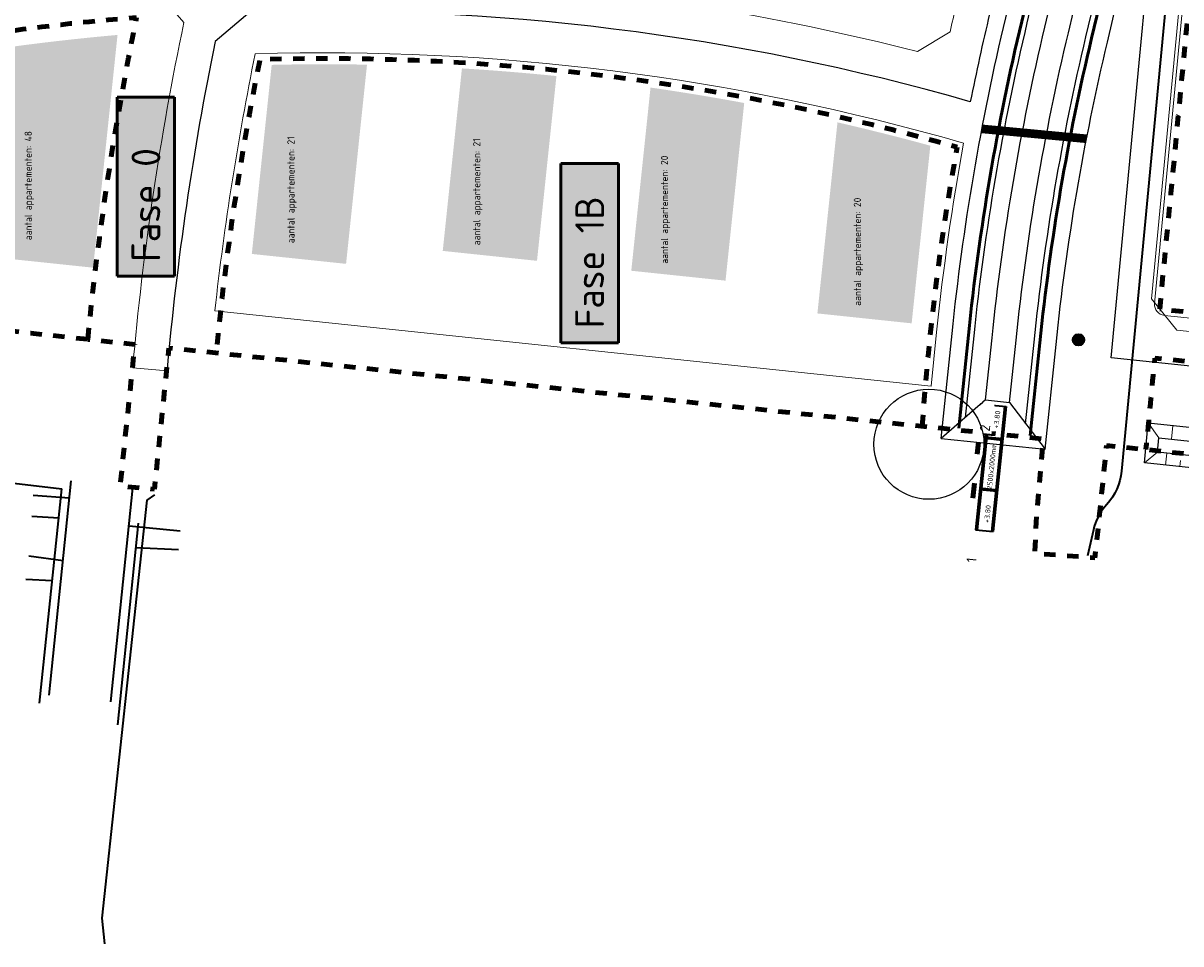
# Model space of a CAD drawing. Extents: x 168028 to 170416, y 448671 to 449636.
# Tile 5 of 32: x 168294 to 168496, y 448671 to 448832. Entities that reach past the tile are written whole.
import ezdxf
from ezdxf.enums import TextEntityAlignment as Align
from ezdxf.lldxf.tags import DXFTag

# ---------------------------------------------------------------- set-up
doc = ezdxf.new("R2010")
doc.units = 0
doc.linetypes.add('XX-FASEGRENS', pattern=[4, 2, -2])
for name, color, linetype, lineweight, true_color in [('B-OI-RI-DRUK-G', 6, 'RI-PERS', 18, 0xff00ff), ('N-GV-GR-BOOM_KNELPUNT-G', 7, 'Continuous', 35, 0xff8000), ('N-OI-GW-PROEFSLEUF-G', 1, 'Continuous', 140, 0xff0000), ('N-OI-KL-ZINKER-G', 7, 'Continuous', 35, 0xffca80), ('N-OI-RI-PERSLEIDING-G', 6, 'RI-PERS', 35, 0xff00ff), ('N-RO-OG-TOPOGRAFIE_BEBOUWING_WONINGBOUW_HOOGBOUW-V', 7, 'Continuous', 18, 0xf7f7a1), ('N01-WE-KG-KADASTRAAL-O', 150, 'Continuous', 18, 0x007fff), ('RD_ROUTE', 6, 'RI-PERS', 35, 0xff00ff), ('X-XX-AL-FASEGRENS-G', 7, 'XX-FASEGRENS', 100, 0x0d33f2)]:
    doc.layers.add(name, color=color, linetype=linetype, lineweight=lineweight, true_color=true_color)
for name, color, linetype, lineweight in [('N-CO-GC-DAMWAND-G', 60, 'OB-BESCHOEIING', 50), ('N-OI-GW-ONTGRAVINGSVAK-T35', 50, 'Continuous', 35), ('N-OI-RI-HWA_BOB-T18', 10, 'Continuous', 18), ('N-OI-WH-DUIKER-G', 150, 'Continuous', 35), ('N-RO-OG-TOPOGRAFIE_BEBOUWING_ENTREE-S', 7, 'Continuous', 25), ('N-RO-OG-TOPOGRAFIE_BEBOUWING_WONINGBOUW_HOOGBOUW-T25', 7, 'Continuous', 25), ('N-WA-GW-GRONDWERKLIJN-G', 90, 'Continuous', 25), ('N-WE-GW-TALUDARCERING_KORT-G', 90, 'Continuous', 13), ('N-WE-GW-TALUDARCERING_LANG-G', 90, 'Continuous', 13), ('N-WE-VH-KANTVERHARDING-G', 210, 'Continuous', 18), ('X-XX-AL-FASE-T50', 130, 'Continuous', 50), ('X-XX-AL-REFERENTIE-G', 7, 'Continuous', 25)]:
    doc.layers.add(name, color=color, linetype=linetype, lineweight=lineweight)
doc.styles.add('NLCS-ISO-ANNOTATIEF-T25', font='NLCS-ISO.ttf', dxfattribs={"height": 2.5})
doc.styles.add('NLCS-ISO-ANNOTATIEF-T35', font='NLCS-ISO.ttf', dxfattribs={"height": 3.5})
doc.styles.add('NLCS-ISO-ANNOTATIEF-T50', font='NLCS-ISO.ttf', dxfattribs={"height": 5})
doc.styles.add('NLCS-ISO-ANNOTATIVE-T18', font='NLCS-ISO.ttf', dxfattribs={"height": 1.8})
doc.styles.get("Standard").update_dxf_attribs({"font": 'iso.shx'})
doc.linetypes.add('OB-BESCHOEIING', pattern='A,30,-5,[1,NLCS.SHX,S=1,R=0,X=0,Y=0],-5', length=40)
tags = doc.linetypes.add('RI-PERS', pattern='A,7,-2,["P",Standard,S=1.8,R=0,X=-0.5,Y=-0.9],-2,7,-2,[102,NLCS.SHX,S=1,R=180,X=0,Y=0],-2', length=22).pattern_tags.tags
tags[6] = DXFTag(74, 10)

# ---------------------------------------------------------------- blocks, each defined once
blk = doc.blocks.new('B-RIOLERING_AANGELEVERD GEMEENTE')
at = {"layer": 'RD_ROUTE', "flags": 128}
for points in [[(168257.184, 448997.593), (168256.743, 448997.313), (168256.686, 448997.269), (168256.634, 448997.22), (168256.596, 448997.166), (168256.581, 448997.114), (168256.572, 448997.056), (168256.584, 448996.991), (168269.705, 448950.55), (168269.727, 448950.369), (168269.703, 448950.122), (168260.919, 448916.558), (168260.863, 448916.415), (168260.794, 448916.31), (168260.715, 448916.202), (168260.623, 448916.106), (168251.222, 448909.626), (168249.663, 448907.891), (168247.811, 448905.466), (168246.548, 448903.325), (168245.567, 448901.28), (168244.656, 448898.688), (168244.03, 448896.288), (168243.587, 448893.759), (168243.391, 448890.029), (168241.551, 448850.389), (168240.62, 448834.416), (168239.84, 448829.978), (168238.405, 448786.574), (168238.436, 448786.355), (168238.505, 448786.167), (168238.615, 448786.001), (168238.761, 448785.855), (168238.978, 448785.725), (168240.154, 448785.241), (168264.978, 448782.431), (168265.184, 448782.368), (168265.335, 448782.242), (168265.45, 448782.046), (168265.468, 448781.839), (168265.168, 448778.957), (168264.153, 448768.859), (168263.532, 448767.682), (168262.384, 448765.512), (168262.241, 448764.411), (168261.021, 448755.821), (168261.036, 448755.538), (168261.134, 448755.286), (168261.327, 448755.034), (168261.576, 448754.874), (168261.82, 448754.804), (168285.527, 448752.444), (168300.824, 448750.66)], [(168296.961, 448713.352), (168300.824, 448750.66)], [(168298.643, 448714.721), (168302.494, 448752.053)], [(168309.376, 448713.582), (168313.233, 448750.796)], [(168295.872, 448749.539), (168302.204, 448749.071)], [(168308.351, 448671.45), (168307.88, 448675.938), (168315.707, 448748.638), (168317.046, 448749.608)], [(168295.634, 448745.881), (168300.301, 448745.583)], [(168310.571, 448709.561), (168314.22, 448744.668)], [(168321.476, 448743.258), (168312.587, 448744.147)], [(168295.095, 448738.956), (168301.076, 448738.148)], [(168321.174, 448740.005), (168313.809, 448740.381)], [(168294.557, 448734.901), (168299.139, 448734.669)]]:
    blk.add_lwpolyline(points, dxfattribs=at)

msp = doc.modelspace()

# ---------------------------------------------------------------- hatches: boundary and pattern name
at = {"layer": 'N-GV-GR-BOOM_KNELPUNT-G'}
h = msp.add_hatch(color=256, dxfattribs=at)
h.dxf.hatch_style = 1
edge = h.paths.add_edge_path()
edge.add_arc((168477.836, 448776.566), 1, 0, 360)
at = {"layer": 'N-RO-OG-TOPOGRAFIE_BEBOUWING_WONINGBOUW_HOOGBOUW-V'}
h = msp.add_hatch(color=256, dxfattribs=at)
h.dxf.hatch_style = 1
h.paths.add_polyline_path([(168310.547, 448829.636, 0.0129182), (168289.675, 448827.238), (168285.9, 448791.271), (168306.296, 448789.13)])
h.paths.add_polyline_path([(168353.977, 448824.46, 0.0103741), (168337.383, 448824.426), (168333.922, 448791.52), (168350.332, 448789.794)])
h.paths.add_polyline_path([(168386.951, 448822.481, 0.0103179), (168370.5, 448823.81), (168367.16, 448792.047), (168383.569, 448790.321)])
h.paths.add_polyline_path([(168419.64, 448817.788, 0.0103325), (168403.331, 448820.474), (168399.979, 448788.595), (168416.388, 448786.87)])
h.paths.add_polyline_path([(168452.04, 448810.358, 0.0104189), (168435.876, 448814.419), (168432.38, 448781.166), (168448.789, 448779.44)])

# ---------------------------------------------------------------- linework, layer by layer
at = {"layer": 'N-CO-GC-DAMWAND-G', "flags": 128}
for points in [[(168456.998, 448761.224), (168458.659, 448777.357, -0.0329676), (168467.95, 448831.963, 0.0735364), (168478.691, 448954.208, 0.0732368)], [(168469.431, 448759.938), (168471.093, 448776.076, -0.0329676), (168480.108, 448829.059, 0.073583), (168491.165, 448955.027, 0.073292)]]:
    msp.add_lwpolyline(points, format="xyb", dxfattribs=at)
at = {"layer": 'N-GV-GR-BOOM_KNELPUNT-G'}
msp.add_circle((168477.836, 448776.566), 1, dxfattribs=at)
at = {"layer": 'N-OI-GW-PROEFSLEUF-G', "flags": 128}
for points in [[(168460.211, 448756.683), (168460.426, 448758.759)], [(168459.717, 448751.654), (168459.445, 448749.013)]]:
    msp.add_lwpolyline(points, dxfattribs=at)
at = {"layer": 'N-OI-KL-ZINKER-G', "const_width": 1.5, "flags": 128}
msp.add_lwpolyline([(168461.034, 448813.285), (168479.236, 448811.562)], dxfattribs=at)
at = {"layer": 'N-OI-RI-PERSLEIDING-G', "flags": 128}
msp.add_lwpolyline([(168499.017, 449005.499), (168493.539, 449004.55, -0.0149497), (168496.894, 448981.39, -0.0521307), (168497.827, 448885.972), (168485.304, 448753.699, -0.1620901), (168482.752, 448747.92, 0.1274428), (168480.42, 448743.479), (168479.372, 448739.007)], format="xyb", dxfattribs=at)
at = {"layer": 'N-OI-WH-DUIKER-G', "flags": 128}
for points in [[(168462.141, 448765.262), (168459.894, 448743.528)], [(168462.439, 448765.231), (168460.193, 448743.497)], [(168462.141, 448765.262), (168465.224, 448764.944)], [(168464.926, 448764.974), (168462.68, 448743.24)], [(168465.224, 448764.944), (168462.978, 448743.209)], [(168461.539, 448759.443), (168464.623, 448759.125)], [(168461.565, 448759.692), (168464.649, 448759.373)], [(168463.723, 448750.421), (168460.64, 448750.74)], [(168460.511, 448749.496), (168460.81, 448749.465)], [(168463.698, 448750.172), (168460.614, 448750.491)], [(168463.296, 448749.208), (168463.595, 448749.178)], [(168459.894, 448743.528), (168462.978, 448743.209)]]:
    msp.add_lwpolyline(points, dxfattribs=at)
at = {"layer": 'N-WA-GW-GRONDWERKLIJN-G', "flags": 128}
for points in [[(168472.051, 448757.557), (168473.928, 448775.784, -0.0329676), (168482.88, 448828.397, 0.0747996), (168493.88, 448957.297, 0.0747996)], [(168458.191, 448763.047), (168459.654, 448777.254, -0.0329676), (168468.923, 448831.731, 0.0726956), (168479.77, 448952.863)], [(168468.635, 448761.968), (168470.099, 448776.179, -0.0329676), (168479.136, 448829.292, 0.0727564), (168490.248, 448953.553)], [(168461.673, 448766.112), (168462.787, 448776.932, -0.0329676), (168471.987, 448830.999, 0.0710145), (168483.064, 448950.209, 0.0710145)], [(168465.851, 448765.681), (168466.965, 448776.501, -0.0329676), (168476.072, 448830.023, 0.0710461), (168487.256, 448950.469, 0.0710461)]]:
    msp.add_lwpolyline(points, format="xyb", dxfattribs=at)
for points in [[(168461.673, 448766.112), (168465.851, 448765.681)], [(168465.851, 448765.681), (168472.051, 448757.557)], [(168453.948, 448759.428), (168472.051, 448757.557)]]:
    msp.add_lwpolyline(points, dxfattribs=at)
for points in [[(168515.776, 448759.399), (168514.972, 448752.445), (168489.313, 448755.145), (168489.976, 448762.114)], [(168512.827, 448754.782), (168491.6, 448757.016), (168491.835, 448759.505), (168513.114, 448757.266)]]:
    msp.add_lwpolyline(points, close=True, dxfattribs=at)
at = {"layer": 'N-WE-GW-TALUDARCERING_KORT-G'}
msp.add_line((168495.459, 448754.498), (168495.569, 448755.543), dxfattribs=at)
at = {"layer": 'N-WE-GW-TALUDARCERING_LANG-G'}
for p, q in [((168494.272, 448761.662), (168494.021, 448759.275)), ((168492.973, 448754.76), (168493.193, 448756.849))]:
    msp.add_line(p, q, dxfattribs=at)
at = {"layer": 'N-WE-GW-TALUDARCERING_LANG-G', "flags": 128}
for points in [[(168489.976, 448762.114), (168491.835, 448759.505)], [(168489.313, 448755.145), (168491.6, 448757.016)]]:
    msp.add_lwpolyline(points, dxfattribs=at)
at = {"layer": 'N-WE-VH-KANTVERHARDING-G', "flags": 128}
msp.add_lwpolyline([(168313.182, 448771.68, -0.029628), (168322.11, 448831.81), (168318.169, 448836.385, 0.0177089), (168289.097, 448833.347, -0.074989), (168294.018, 448956.446, 0.024904), (168299.851, 448997.885, 0.0576089), (168360.975, 448979.129, -0.0521388), (168370.702, 448878.282), (168375.628, 448872.986, -0.0203876), (168412.053, 448869.125), (168417.804, 448873.302, 0.0519246), (168421.686, 448948.228), (168427.679, 448948.515, -0.0591546), (168421.931, 448861.875, 0.0263637), (168375.493, 448867.383), (168370.327, 448862.684, -0.0095228), (168369.232, 448844.163), (168373.807, 448838.882, -0.0464335), (168449.792, 448826.73), (168455.473, 448830.194, -0.0026721), (168456.522, 448834.693, 0.064507), (168467.565, 448938.871, 0.0491077), (168457.894, 449018.176, 0.0127235)], format="xyb", dxfattribs=at)
msp.add_lwpolyline([(168576.514, 448774.502, 0.0300886), (168569.853, 448825.181, -0.0129899), (168565.764, 448850.011, -0.0333556), (168560.625, 448921.455), (168555.755, 448926.69, 0.0313551), (168507.335, 448926.875), (168502.286, 448921.549, -0.0004053), (168502.272, 448920.832, -0.0176388), (168500.568, 448889.676), (168490.535, 448783.705), (168494.974, 448778.28), (168572.259, 448770.147)], format="xyb", close=True, dxfattribs=at)
msp.add_lwpolyline([(168313.182, 448771.68), (168319.159, 448771.152)], dxfattribs=at)
at = {"layer": 'N01-WE-KG-KADASTRAAL-O', "flags": 128}
for points in [[(168557.37, 448891.113, -0.0146063), (168556.36, 448922.74, 0.0349639), (168502.924, 448922.68, -0.0209216), (168500.813, 448885.683), (168491.081, 448782.893, 0.411833), (168492.778, 448780.824), (168549.221, 448775.017, 0.0206992), (168555.598, 448828.965), (168525.496, 448830.816), (168526.539, 448847.784), (168556.673, 448845.931, 0.0167941), (168557.413, 448890.006, 0.0110825)], [(168457.827, 448810.81, 0.0777725), (168334.511, 448826.351, 0.0226356), (168327.49, 448781.638), (168452.17, 448768.526), (168453.138, 448777.925, -0.0194988)]]:
    msp.add_lwpolyline(points, format="xyb", close=True, dxfattribs=at)
at = {"layer": 'X-XX-AL-FASEGRENS-G', "flags": 128}
msp.add_lwpolyline([(168305.364, 448776.657, -0.0264161), (168313.862, 448832.674, 0.4993136), (168313.861, 448832.675, 0.0168903), (168287.5, 448829.711, 0.0020711), (168287.919, 448826.297), (168270.411, 448825.335), (168270.082, 448831.326), (168281.205, 448831.937, -0.0064762), (168280.136, 448842.795, -0.1019899), (168450.928, 448834.955, 0.0537532), (168462.076, 448920.461, 0.0112173), (168462.072, 448938.505, 0.0492565), (168452.526, 449016.978, 0.0127235), (168447.562, 449036.834, 0.0303567), (168423.45, 449106.983, -0.0612254), (168403.214, 449180.248, -0.2437818), (168496.415, 449451.414, -0.0059834), (168500.732, 449455.432, 0.0265293), (168500.305, 449456.165, -0.1387697), (168463.14, 449574.342), (168420.204, 449576.187), (168413.795, 449577.83), (168374.35, 449581.95), (168348.51, 449582.95), (168319.591, 449584.069), (168301.202, 449583.856), (168287.552, 449585.915), (168286.307, 449586.028), (168280.429, 449586.265), (168280.749, 449589.77), (168324.681, 449587.644), (168348.661, 449586.667), (168363.649, 449586.056), (168378.637, 449585.445), (168457.334, 449582.176), (168457.766, 449588.387), (168480.158, 449587.509), (168479.911, 449581.212), (168607.31, 449576.22), (168607.444, 449581.185), (168625.545, 449580.352), (168625.315, 449575.356), (168695.816, 449572.111), (168695.724, 449568.535), (168695.392, 449562.606), (168676.568, 449227.174), (168665.298, 449021.674), (168664.252, 449001.887), (168664.291, 448984.781), (168666.159, 448951.552), (168669.931, 448931.076), (168675.698, 448910.662), (168681.684, 448894.271), (168689.941, 448876.057), (168714.338, 448831.102), (168728.219, 448787.516), (168732.245, 448760.066), (168733.122, 448750.601), (168732.786, 448737.253), (168735.071, 448735.844), (168735.236, 448735.313), (168741.261, 448731.852), (168741.393, 448731.251), (168741.621, 448730.568), (168742.04, 448729.789), (168742.674, 448728.888), (168743.139, 448728.417), (168742.832, 448720.298), (168742.01, 448719.285), (168741.155, 448717.73), (168740.509, 448692.888), (168734.966, 448692.888), (168735.224, 448710.412), (168735.244, 448716.122, 0.2163546), (168733.852, 448719.389, 0.0651182), (168728.265, 448723.309), (168726.927, 448729.38), (168724.68, 448732.931), (168482.729, 448758.18), (168480.703, 448738.631), (168470.223, 448739.411), (168470.461, 448744.858), (168471.703, 448759.33), (168319.48, 448775.144), (168316.971, 448750.602), (168311.005, 448751.129), (168313.561, 448775.775)], format="xyb", close=True, dxfattribs=at)
for points in [[(168305.311, 448776.663), (168295.48, 448777.72), (168251.912, 448782.83), (168256.087, 448910.826), (168268.443, 448921.871), (168274.542, 448926.965), (168278.321, 448933.595), (168280.044, 448966.098), (168279.016, 448976.491), (168277.56, 448980.068), (168267.084, 448991.766), (168262.935, 448994.612), (168274.328, 449270.641, 0.1061206), (168280.393, 449268.951), (168309.313, 449267.205), (168356.862, 449264.336, -0.0249287), (168361.815, 449263.788), (168391.635, 449258.977, 0.0248013), (168401.489, 449257.885)], [(168485.017, 449057.468), (168487.72, 449047.994, -0.0628768), (168503.773, 448937.959, -0.0096638), (168503.772, 448920.803, -0.0176311), (168502.063, 448889.555, -0.0018089), (168491.968, 448781.913), (168598.757, 448770.925), (168596.643, 448750.454), (168592.124, 448750.919), (168593.355, 448762.886), (168491.136, 448773.403, -0.0002234), (168489.565, 448757.466)], [(168450.618, 448761.521, -0.0271837), (168456.703, 448810.092, 0.076723), (168335.333, 448825.374, 0.0258867), (168327.734, 448774.287)]]:
    msp.add_lwpolyline(points, format="xyb", dxfattribs=at)
at = {"layer": 'X-XX-AL-REFERENTIE-G', "flags": 128}
msp.add_lwpolyline([(168491.742, 449025.727, -0.0183826), (168497.651, 448993.751), (168503.25, 448989.797, -0.0628356), (168571.902, 448994.339, -0.0632089), (168639.92, 448981.562, 0.1827074), (168649.099, 448824.641, 0.0084103), (168650.556, 448821.52, -0.108557), (168666.843, 448754.16), (168483.538, 448773.45), (168494.593, 448890.228, 0.0176311), (168496.273, 448920.948, 0.0048114), (168496.355, 448929.346, 0.0161254), (168495.452, 448957.471), (168490.124, 448961.989), (168477.695, 448960.815), (168472.874, 448955.137, -0.0099037), (168473.569, 448938.765, -0.0056906), (168473.675, 448929.349, -0.0586458), (168462.358, 448833.299, 0.0091783), (168459.003, 448818.015, 0.0776829), (168333.575, 448833.575), (168327.549, 448828.494, 0.0285778), (168319.159, 448771.152)], format="xyb", dxfattribs=at)

# ---------------------------------------------------------------- block references
at = {"layer": 'B-OI-RI-DRUK-G'}
msp.add_blockref('B-RIOLERING_AANGELEVERD GEMEENTE', (0, 0), dxfattribs=at)

# ---------------------------------------------------------------- texts
at = {"layer": 'N-OI-RI-HWA_BOB-T18', "style": 'NLCS-ISO-ANNOTATIVE-T18'}
for p in [(168464.186, 448761.072), (168462.554, 448744.638)]:
    msp.add_text('+3.80', height=0.9, rotation=84.09902, dxfattribs=at).set_placement(p, align=Align.BOTTOM_LEFT)
msp.add_text('2500x2000mm', height=0.9, rotation=84.09902, dxfattribs=at).set_placement((168463.433, 448754.458), align=Align.BOTTOM_CENTER)
at = {"layer": 'N-RO-OG-TOPOGRAFIE_BEBOUWING_WONINGBOUW_HOOGBOUW-T25', "char_height": 1.25, "width": 19.65881, "attachment_point": 1, "rotation": 90, "style": 'NLCS-ISO-ANNOTATIEF-T25'}
for s, insert in [('aantal appartementen: 48', (168294.376, 448793.929)), ('aantal appartementen: 21', (168340.106, 448793.394)), ('aantal appartementen: 21', (168372.439, 448793.037)), ('aantal appartementen: 20', (168405.129, 448789.823)), ('aantal appartementen: 20', (168438.712, 448782.502))]:
    msp.add_mtext(s, dxfattribs=dict(at, insert=insert))
at = {"layer": 'X-XX-AL-FASE-T50', "char_height": 5, "width": 26.16213, "attachment_point": 1, "rotation": 90, "style": 'NLCS-ISO-ANNOTATIEF-T50', "bg_fill": 17, "box_fill_scale": 1.5, "bg_fill_color": 256, "bg_fill_true_color": 16751001, "bg_fill_transparency": 0}
for s, insert in [('Fase 0', (168312.992, 448790.144)), ('Fase 1B', (168390.235, 448778.577))]:
    msp.add_mtext(s, dxfattribs=dict(at, insert=insert))

# ---------------------------------------------------------------- next in the draw order: texts
at = {"layer": 'N-OI-GW-ONTGRAVINGSVAK-T35', "char_height": 1.75, "width": 4.57662, "attachment_point": 7, "rotation": 84.11062, "style": 'NLCS-ISO-ANNOTATIEF-T35', "bg_fill": 3, "box_fill_scale": 1.2, "bg_fill_color": 256, "bg_fill_transparency": 0}
for s, insert in [('2', (168462.372, 448760.569)), ('1', (168460.041, 448737.739))]:
    msp.add_mtext(s, dxfattribs=dict(at, insert=insert))

# ---------------------------------------------------------------- next in the draw order: linework, layer by layer
at = {"layer": 'N-RO-OG-TOPOGRAFIE_BEBOUWING_ENTREE-S'}
msp.add_circle((168451.8, 448758.4), 9.58, dxfattribs=at)
at = {"layer": 'N-WA-GW-GRONDWERKLIJN-G', "flags": 128}
msp.add_lwpolyline([(168453.948, 448759.428), (168455.824, 448777.649, -0.0329676), (168465.178, 448832.625, 0.0747996), (168475.717, 448956.129, 0.0747996)], format="xyb", dxfattribs=at)
msp.add_lwpolyline([(168461.673, 448766.112), (168453.948, 448759.428)], dxfattribs=at)

doc.saveas('drawing.dxf')
